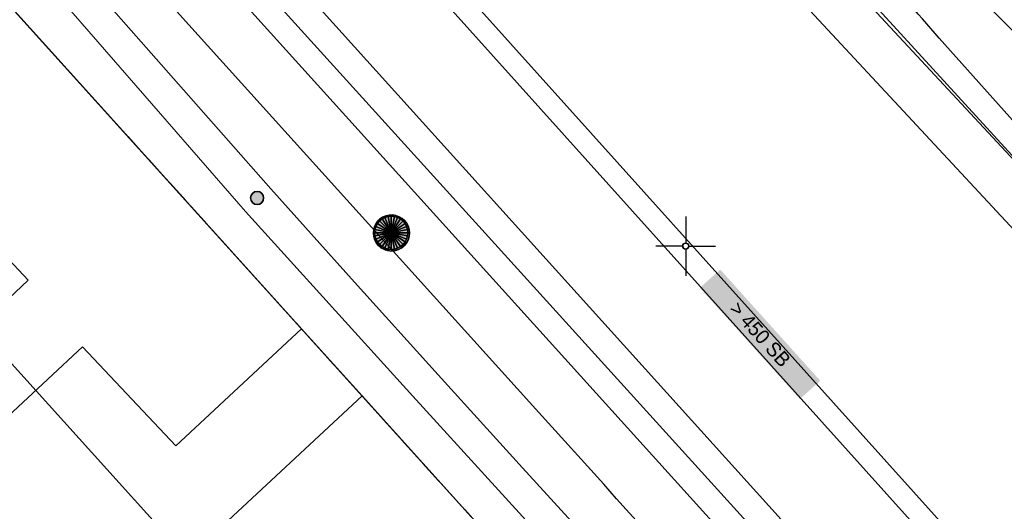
# Model space of a CAD drawing. Header units: metres. Extents: x 2695560 to 2696939, y 1260529 to 1262050.
# Tile 212 of 256: x 2695687 to 2695708, y 1261044 to 1261055. Entities that reach past the tile are written whole.
import ezdxf

# ---------------------------------------------------------------- set-up
doc = ezdxf.new("R2010")
doc.units = ezdxf.units.M
doc.linetypes.add('AUSGEZOGEN', pattern=[0])
doc.linetypes.add('STRICHLINIE_S4', pattern=[0.66, 0.5, -0.16])
for name, color, linetype in [('XR$1$AV_Koordinatennetzpunkte', 7, 'AUSGEZOGEN'), ('XR$1$AV_Linien (BB)', 7, 'AUSGEZOGEN'), ('XR$1$AV_Selbst. und dauerne Rechte', 7, 'AUSGEZOGEN'), ('XR$1$AW_LK_Schachtdeckel', 24, 'AUSGEZOGEN'), ('XR$1$EW_LK_Knoten', 1, 'AUSGEZOGEN'), ('XR$1$Liegenschaftsgrenzen', 7, 'AUSGEZOGEN'), ('XR$1$PFAW', 255, 'AUSGEZOGEN'), ('XR$1$RAEW', 8, 'AUSGEZOGEN'), ('XR$1$RP_Abstandslinie', 7, 'AUSGEZOGEN')]:
    doc.layers.add(name, color=color, linetype=linetype)
for name, color, linetype, lineweight in [('XR$2$ABW-Linie-M-ungenau-tot', 6, 'AUSGEZOGEN', 18), ('XR$2$ABW-LinieFlaeche-R-genau', 4, 'AUSGEZOGEN', 18), ('XR$2$ABW-Punkt', 6, 'AUSGEZOGEN', 18), ('XR$2$ELE-Flaeche-oberirdisch', 1, 'AUSGEZOGEN', 18), ('XR$2$ELE-LinieFlaeche-genau', 1, 'AUSGEZOGEN', 18), ('XR$2$GAS-Linie-genau', 12, 'AUSGEZOGEN', 18), ('XR$2$KOM-Linie-U-genau', 91, 'AUSGEZOGEN', 18), ('XR$2$KOM-LinieFlaeche-U-genau', 91, 'AUSGEZOGEN', 18), ('XR$2$WAS-Linie-genau', 5, 'AUSGEZOGEN', 18), ('XR$2$WEI-Text', 59, 'AUSGEZOGEN', 18)]:
    doc.layers.add(name, color=color, linetype=linetype, lineweight=lineweight)
doc.styles.add('TXT', font='txt')

# ---------------------------------------------------------------- blocks, each defined once
blk = doc.blocks.new('COMPLEXOBJECT_433')
at = {"layer": 'XR$1$AV_Linien (BB)', "color": 7, "linetype": 'AUSGEZOGEN', "transparency": 33554687}
blk.add_line((5705.328, 11054.368), (5713.321, 11045.41), dxfattribs=at)
blk.add_arc((5673.928, 11027.72), 41.183, 40.3197, 46.3092, dxfattribs=at)
blk = doc.blocks.new('COMPLEXOBJECT_441')
at = {"layer": 'XR$1$AV_Linien (BB)', "color": 7, "linetype": 'AUSGEZOGEN', "transparency": 33554687}
blk.add_lwpolyline([(5696.913, 11046.504), (5677.443, 11068.066), (5652.336, 11095.855), (5647.645, 11101.074), (5636.301, 11113.678)], dxfattribs=at)
blk.add_arc((5557.345, 10918.899), 189.109, 38.49139, 42.43621, dxfattribs=at)
blk = doc.blocks.new('COMPLEXOBJECT_628')
at = {"layer": 'XR$1$AV_Linien (BB)', "color": 7, "linetype": 'AUSGEZOGEN', "transparency": 33554687}
blk.add_line((5673.817, 11060.627), (5675.851, 11062.492), dxfattribs=at)
blk.add_lwpolyline([(5689.283, 11045.805), (5687.325, 11047.884), (5683.767, 11044.571), (5682.551, 11045.848), (5686.183, 11049.284), (5677.507, 11058.558), (5673.883, 11055.146)], dxfattribs=at)
for centre, radius, start, end in [((5678.63, 11059.609), 4.004, 97.6028, 133.9472), ((5676.547, 11057.919), 3.845, 135.2323, 226.1475)]:
    blk.add_arc(centre, radius, start, end, dxfattribs=at)
blk = doc.blocks.new('COMPLEXOBJECT_634')
at = {"layer": 'XR$1$AV_Linien (BB)', "color": 7, "linetype": 'AUSGEZOGEN', "transparency": 33554687}
blk.add_line((5693.198, 11046.851), (5695.69, 11044.09), dxfattribs=at)
blk = doc.blocks.new('COMPLEXOBJECT_1156')
at = {"layer": 'XR$1$AV_Selbst. und dauerne Rechte', "color": 255, "linetype": 'AUSGEZOGEN', "transparency": 33554687}
blk.add_lwpolyline([(5695.69, 11044.09), (5672.99, 11069.24), (5651.73, 11050.04), (5634.89, 11034.3)], dxfattribs=at)
blk = doc.blocks.new('COMPLEXOBJECT_1157')
at = {"layer": 'XR$1$AV_Selbst. und dauerne Rechte', "color": 7, "linetype": 'STRICHLINIE_S4', "transparency": 33554687}
blk.add_lwpolyline([(5695.69, 11044.09), (5672.99, 11069.24), (5651.73, 11050.04), (5634.89, 11034.3)], dxfattribs=at)
blk = doc.blocks.new('COMPLEXOBJECT_1390')
at = {"layer": 'XR$1$Liegenschaftsgrenzen', "color": 7, "linetype": 'AUSGEZOGEN', "transparency": 33554687}
blk.add_line((5672.99, 11069.24), (5695.69, 11044.09), dxfattribs=at)
blk = doc.blocks.new('BAV2041')
at = {"color": 7, "transparency": 33554687}
for p, q in [((0, 0.5), (0, 0.05)), ((-0.05, 0), (-0.5, 0)), ((0.05, 0), (0.5, 0)), ((0, -0.05), (0, -0.5))]:
    blk.add_line(p, q, dxfattribs=at)
blk.add_circle((0, 0), 0.05, dxfattribs=at)
for start, end in [(90, 270), (270, 90)]:
    blk.add_arc((0, 0), 0.05, start, end, dxfattribs=at)
blk = doc.blocks.new('BAW2088')
at = {"layer": 'XR$1$PFAW', "transparency": 33554687}
blk.add_hatch(color=253, dxfattribs=at).paths.add_polyline_path([(0.51, 0), (0.5, 0.101), (0.47, 0.197), (0.421, 0.286), (0.355, 0.362), (0.275, 0.424), (0.184, 0.469), (0.086, 0.494), (-0.015, 0.499), (-0.115, 0.484), (-0.21, 0.449), (-0.296, 0.395), (-0.369, 0.326), (-0.427, 0.243), (-0.467, 0.15), (-0.487, 0.051), (-0.487, -0.051), (-0.467, -0.15), (-0.427, -0.243), (-0.369, -0.326), (-0.296, -0.395), (-0.21, -0.449), (-0.115, -0.484), (-0.015, -0.499), (0.086, -0.494), (0.184, -0.469), (0.275, -0.424), (0.355, -0.362), (0.421, -0.286), (0.47, -0.197), (0.5, -0.101)])
at = {"transparency": 33554687}
for start, end in [(91.1948, 268.8052), (268.8052, 91.1948)]:
    blk.add_arc((0.01, 0), 0.5, start, end, dxfattribs=at)
at = {"layer": 'XR$1$PFAW', "transparency": 33554687}
blk.add_circle((0.01, 0), 0.5, dxfattribs=at)
blk = doc.blocks.new('BEW957')
at = {"layer": 'XR$1$RAEW', "transparency": 33554687}
blk.add_hatch(color=1, dxfattribs=at).paths.add_polyline_path([(-0.5, 0), (-0.497, -0.051), (-0.49, -0.101), (-0.477, -0.15), (-0.459, -0.197), (-0.437, -0.243), (-0.41, -0.286), (-0.379, -0.326), (-0.344, -0.362), (-0.306, -0.395), (-0.264, -0.424), (-0.22, -0.449), (-0.174, -0.469), (-0.125, -0.484), (-0.076, -0.494), (-0.025, -0.499), (0.025, -0.499), (0.076, -0.494), (0.125, -0.484), (0.174, -0.469), (0.22, -0.449), (0.264, -0.424), (0.306, -0.395), (0.344, -0.362), (0.379, -0.326), (0.41, -0.286), (0.437, -0.243), (0.459, -0.197), (0.477, -0.15), (0.49, -0.101), (0.497, -0.051), (0.5, 0), (0.497, 0.051), (0.49, 0.101), (0.477, 0.15), (0.459, 0.197), (0.437, 0.243), (0.41, 0.286), (0.379, 0.326), (0.344, 0.362), (0.306, 0.395), (0.264, 0.424), (0.22, 0.449), (0.174, 0.469), (0.125, 0.484), (0.076, 0.494), (0.025, 0.499), (-0.025, 0.499), (-0.076, 0.494), (-0.125, 0.484), (-0.174, 0.469), (-0.22, 0.449), (-0.264, 0.424), (-0.306, 0.395), (-0.344, 0.362), (-0.379, 0.326), (-0.41, 0.286), (-0.437, 0.243), (-0.459, 0.197), (-0.477, 0.15), (-0.49, 0.101), (-0.497, 0.051)])
at = {"color": 1, "transparency": 33554687}
for start, end in [(90, 180), (180, 270), (0, 90), (270, 0)]:
    blk.add_arc((0, 0), 0.5, start, end, dxfattribs=at)
at = {"layer": 'XR$1$RAEW', "color": 1, "transparency": 33554687}
blk.add_circle((0, 0), 0.5, dxfattribs=at)
blk = doc.blocks.new('ABW-EINLAUFSCHACHT_RUND')
at = {"layer": 'XR$2$ABW-Linie-M-ungenau-tot', "linetype": 'AUSGEZOGEN', "lineweight": 25, "transparency": 33554687}
for points in [[(-147, 29, 2500), (0, 0, 2500), (-150, 0, 2500)], [(-147, 29), (0, 0), (-150, 0)], [(-147, 29, 2500), (-147, 29), (-150, 0), (-150, 0, 2500)], [(-150, 0, 2500), (0, 0, 2500), (-147, -29, 2500)], [(-150, 0), (0, 0), (-147, -29)], [(-150, 0, 2500), (-150, 0), (-147, -29), (-147, -29, 2500)], [(-139, 57, 2500), (0, 0, 2500), (-147, 29, 2500)], [(-139, 57), (0, 0), (-147, 29)], [(-139, 57, 2500), (-139, 57), (-147, 29), (-147, 29, 2500)], [(-147, -29, 2500), (0, 0, 2500), (-139, -57, 2500)], [(-147, -29), (0, 0), (-139, -57)], [(-125, 83, 2500), (0, 0, 2500), (-139, 57, 2500)], [(-125, 83), (0, 0), (-139, 57)], [(-125, 83, 2500), (-125, 83), (-139, 57), (-139, 57, 2500)], [(-139, -57, 2500), (0, 0, 2500), (-125, -83, 2500)], [(-139, -57), (0, 0), (-125, -83)], [(-106, 106, 2500), (0, 0, 2500), (-125, 83, 2500)], [(-106, 106), (0, 0), (-125, 83)], [(-106, 106, 2500), (-106, 106), (-125, 83), (-125, 83, 2500)], [(-125, -83, 2500), (0, 0, 2500), (-106, -106, 2500)], [(-125, -83), (0, 0), (-106, -106)], [(-83, 125, 2500), (0, 0, 2500), (-106, 106, 2500)], [(-83, 125), (0, 0), (-106, 106)], [(-83, 125, 2500), (-83, 125), (-106, 106), (-106, 106, 2500)], [(-106, -106, 2500), (0, 0, 2500), (-83, -125, 2500)], [(-106, -106), (0, 0), (-83, -125)], [(-57, 139, 2500), (0, 0, 2500), (-83, 125, 2500)], [(-57, 139), (0, 0), (-83, 125)], [(-57, 139, 2500), (-57, 139), (-83, 125), (-83, 125, 2500)], [(-83, -125, 2500), (0, 0, 2500), (-57, -139, 2500)], [(-83, -125), (0, 0), (-57, -139)], [(-29, 147, 2500), (0, 0, 2500), (-57, 139, 2500)], [(-29, 147), (0, 0), (-57, 139)], [(-29, 147, 2500), (-29, 147), (-57, 139), (-57, 139, 2500)], [(-57, -139, 2500), (0, 0, 2500), (-29, -147, 2500)], [(-57, -139), (0, 0), (-29, -147)], [(0, 150, 2500), (0, 0, 2500), (-29, 147, 2500)], [(0, 150), (0, 0), (-29, 147)], [(0, 150, 2500), (0, 150), (-29, 147), (-29, 147, 2500)], [(-29, -147, 2500), (0, 0, 2500), (0, -150, 2500)], [(-29, -147), (0, 0), (0, -150)], [(29, 147, 2500), (0, 0, 2500), (0, 150, 2500)], [(29, 147), (0, 0), (0, 150)], [(29, 147, 2500), (29, 147), (0, 150), (0, 150, 2500)], [(57, 139, 2500), (0, 0, 2500), (29, 147, 2500)], [(57, 139), (0, 0), (29, 147)], [(83, 125, 2500), (0, 0, 2500), (57, 139, 2500)], [(83, 125), (0, 0), (57, 139)], [(106, 106, 2500), (0, 0, 2500), (83, 125, 2500)], [(106, 106), (0, 0), (83, 125)], [(125, 83, 2500), (0, 0, 2500), (106, 106, 2500)], [(125, 83), (0, 0), (106, 106)], [(139, 57, 2500), (0, 0, 2500), (125, 83, 2500)], [(139, 57), (0, 0), (125, 83)], [(147, 29, 2500), (0, 0, 2500), (139, 57, 2500)], [(147, 29), (0, 0), (139, 57)], [(150, 0, 2500), (0, 0, 2500), (147, 29, 2500)], [(150, 0), (0, 0), (147, 29)], [(0, -150, 2500), (0, 0, 2500), (29, -147, 2500)], [(29, -147, 2500), (0, 0, 2500), (57, -139, 2500)], [(57, -139, 2500), (0, 0, 2500), (83, -125, 2500)], [(83, -125, 2500), (0, 0, 2500), (106, -106, 2500)], [(106, -106, 2500), (0, 0, 2500), (125, -83, 2500)], [(125, -83, 2500), (0, 0, 2500), (139, -57, 2500)], [(139, -57, 2500), (0, 0, 2500), (147, -29, 2500)], [(147, -29, 2500), (0, 0, 2500), (150, 0, 2500)], [(0, -150), (0, 0), (29, -147)], [(29, -147), (0, 0), (57, -139)], [(57, -139), (0, 0), (83, -125)], [(83, -125), (0, 0), (106, -106)], [(106, -106), (0, 0), (125, -83)], [(125, -83), (0, 0), (139, -57)], [(139, -57), (0, 0), (147, -29)], [(147, -29), (0, 0), (150, 0)], [(57, 139, 2500), (57, 139), (29, 147), (29, 147, 2500)], [(83, 125, 2500), (83, 125), (57, 139), (57, 139, 2500)], [(106, 106, 2500), (106, 106), (83, 125), (83, 125, 2500)], [(125, 83, 2500), (125, 83), (106, 106), (106, 106, 2500)], [(139, 57, 2500), (139, 57), (125, 83), (125, 83, 2500)], [(147, 29, 2500), (147, 29), (139, 57), (139, 57, 2500)], [(150, 0, 2500), (150, 0), (147, 29), (147, 29, 2500)], [(147, -29, 2500), (147, -29), (150, 0), (150, 0, 2500)], [(-147, -29, 2500), (-147, -29), (-139, -57), (-139, -57, 2500)], [(-139, -57, 2500), (-139, -57), (-125, -83), (-125, -83, 2500)], [(-125, -83, 2500), (-125, -83), (-106, -106), (-106, -106, 2500)], [(-106, -106, 2500), (-106, -106), (-83, -125), (-83, -125, 2500)], [(-83, -125, 2500), (-83, -125), (-57, -139), (-57, -139, 2500)], [(-57, -139, 2500), (-57, -139), (-29, -147), (-29, -147, 2500)], [(-29, -147, 2500), (-29, -147), (0, -150), (0, -150, 2500)], [(0, -150, 2500), (0, -150), (29, -147), (29, -147, 2500)], [(29, -147, 2500), (29, -147), (57, -139), (57, -139, 2500)], [(57, -139, 2500), (57, -139), (83, -125), (83, -125, 2500)], [(83, -125, 2500), (83, -125), (106, -106), (106, -106, 2500)], [(106, -106, 2500), (106, -106), (125, -83), (125, -83, 2500)], [(125, -83, 2500), (125, -83), (139, -57), (139, -57, 2500)], [(139, -57, 2500), (139, -57), (147, -29), (147, -29, 2500)]]:
    blk.add_3dface(points, dxfattribs=at)
blk = doc.blocks.new('ABW-DECKEL')
at = {"layer": 'XR$2$ABW-Punkt', "linetype": 'AUSGEZOGEN', "lineweight": 25, "transparency": 33554687}
for points in [[(-247, 247, 2500), (0, 0, 2500), (-291, 194, 2500)], [(-247, 247), (0, 0), (-291, 194)], [(-247, 247, 2500), (-247, 247), (-291, 194), (-291, 194, 2500)], [(-194, 291, 2500), (0, 0, 2500), (-247, 247, 2500)], [(-194, 291), (0, 0), (-247, 247)], [(-194, 291, 2500), (-194, 291), (-247, 247), (-247, 247, 2500)], [(-134, 323, 2500), (0, 0, 2500), (-194, 291, 2500)], [(-134, 323), (0, 0), (-194, 291)], [(-134, 323, 2500), (-134, 323), (-194, 291), (-194, 291, 2500)], [(-68, 343, 2500), (0, 0, 2500), (-134, 323, 2500)], [(-68, 343), (0, 0), (-134, 323)], [(-68, 343, 2500), (-68, 343), (-134, 323), (-134, 323, 2500)], [(0, 350, 2500), (0, 0, 2500), (-68, 343, 2500)], [(0, 350), (0, 0), (-68, 343)], [(0, 350, 2500), (0, 350), (-68, 343), (-68, 343, 2500)], [(68, 343, 2500), (0, 0, 2500), (0, 350, 2500)], [(68, 343), (0, 0), (0, 350)], [(68, 343, 2500), (68, 343), (0, 350), (0, 350, 2500)], [(134, 323, 2500), (0, 0, 2500), (68, 343, 2500)], [(134, 323), (0, 0), (68, 343)], [(194, 291, 2500), (0, 0, 2500), (134, 323, 2500)], [(194, 291), (0, 0), (134, 323)], [(247, 247, 2500), (0, 0, 2500), (194, 291, 2500)], [(247, 247), (0, 0), (194, 291)], [(291, 194, 2500), (0, 0, 2500), (247, 247, 2500)], [(291, 194), (0, 0), (247, 247)], [(134, 323, 2500), (134, 323), (68, 343), (68, 343, 2500)], [(194, 291, 2500), (194, 291), (134, 323), (134, 323, 2500)], [(247, 247, 2500), (247, 247), (194, 291), (194, 291, 2500)], [(291, 194, 2500), (291, 194), (247, 247), (247, 247, 2500)], [(-343, 68, 2500), (0, 0, 2500), (-350, 0, 2500)], [(-343, 68), (0, 0), (-350, 0)], [(-343, 68, 2500), (-343, 68), (-350, 0), (-350, 0, 2500)], [(-350, 0, 2500), (0, 0, 2500), (-343, -68, 2500)], [(-350, 0), (0, 0), (-343, -68)], [(-323, 134, 2500), (0, 0, 2500), (-343, 68, 2500)], [(-323, 134), (0, 0), (-343, 68)], [(-323, 134, 2500), (-323, 134), (-343, 68), (-343, 68, 2500)], [(-343, -68, 2500), (0, 0, 2500), (-323, -134, 2500)], [(-343, -68), (0, 0), (-323, -134)], [(-291, 194, 2500), (0, 0, 2500), (-323, 134, 2500)], [(-291, 194), (0, 0), (-323, 134)], [(-291, 194, 2500), (-291, 194), (-323, 134), (-323, 134, 2500)], [(-323, -134, 2500), (0, 0, 2500), (-291, -194, 2500)], [(-323, -134), (0, 0), (-291, -194)], [(-291, -194, 2500), (0, 0, 2500), (-247, -247, 2500)], [(-291, -194), (0, 0), (-247, -247)], [(-247, -247, 2500), (0, 0, 2500), (-194, -291, 2500)], [(-247, -247), (0, 0), (-194, -291)], [(-194, -291, 2500), (0, 0, 2500), (-134, -323, 2500)], [(-194, -291), (0, 0), (-134, -323)], [(-134, -323, 2500), (0, 0, 2500), (-68, -343, 2500)], [(-134, -323), (0, 0), (-68, -343)], [(-68, -343, 2500), (0, 0, 2500), (0, -350, 2500)], [(-68, -343), (0, 0), (0, -350)], [(323, 134, 2500), (0, 0, 2500), (291, 194, 2500)], [(323, 134), (0, 0), (291, 194)], [(343, 68, 2500), (0, 0, 2500), (323, 134, 2500)], [(343, 68), (0, 0), (323, 134)], [(350, 0, 2500), (0, 0, 2500), (343, 68, 2500)], [(350, 0), (0, 0), (343, 68)], [(0, -350, 2500), (0, 0, 2500), (68, -343, 2500)], [(68, -343, 2500), (0, 0, 2500), (134, -323, 2500)], [(134, -323, 2500), (0, 0, 2500), (194, -291, 2500)], [(194, -291, 2500), (0, 0, 2500), (247, -247, 2500)], [(247, -247, 2500), (0, 0, 2500), (291, -194, 2500)], [(291, -194, 2500), (0, 0, 2500), (323, -134, 2500)], [(323, -134, 2500), (0, 0, 2500), (343, -68, 2500)], [(343, -68, 2500), (0, 0, 2500), (350, 0, 2500)], [(0, -350), (0, 0), (68, -343)], [(68, -343), (0, 0), (134, -323)], [(134, -323), (0, 0), (194, -291)], [(194, -291), (0, 0), (247, -247)], [(247, -247), (0, 0), (291, -194)], [(291, -194), (0, 0), (323, -134)], [(323, -134), (0, 0), (343, -68)], [(343, -68), (0, 0), (350, 0)], [(323, 134, 2500), (323, 134), (291, 194), (291, 194, 2500)], [(343, 68, 2500), (343, 68), (323, 134), (323, 134, 2500)], [(350, 0, 2500), (350, 0), (343, 68), (343, 68, 2500)], [(-350, 0, 2500), (-350, 0), (-343, -68), (-343, -68, 2500)], [(-343, -68, 2500), (-343, -68), (-323, -134), (-323, -134, 2500)], [(-323, -134, 2500), (-323, -134), (-291, -194), (-291, -194, 2500)], [(-291, -194, 2500), (-291, -194), (-247, -247), (-247, -247, 2500)], [(247, -247, 2500), (247, -247), (291, -194), (291, -194, 2500)], [(291, -194, 2500), (291, -194), (323, -134), (323, -134, 2500)], [(323, -134, 2500), (323, -134), (343, -68), (343, -68, 2500)], [(343, -68, 2500), (343, -68), (350, 0), (350, 0, 2500)], [(-247, -247, 2500), (-247, -247), (-194, -291), (-194, -291, 2500)], [(-194, -291, 2500), (-194, -291), (-134, -323), (-134, -323, 2500)], [(-134, -323, 2500), (-134, -323), (-68, -343), (-68, -343, 2500)], [(-68, -343, 2500), (-68, -343), (0, -350), (0, -350, 2500)], [(0, -350, 2500), (0, -350), (68, -343), (68, -343, 2500)], [(68, -343, 2500), (68, -343), (134, -323), (134, -323, 2500)], [(134, -323, 2500), (134, -323), (194, -291), (194, -291, 2500)], [(194, -291, 2500), (194, -291), (247, -247), (247, -247, 2500)]]:
    blk.add_3dface(points, dxfattribs=at)

msp = doc.modelspace()

# ---------------------------------------------------------------- hatches: boundary and pattern name
at = {"transparency": 33554687}
msp.add_hatch(color=7, dxfattribs=at).paths.add_polyline_path([(2695701.695, 1261049.317), (2695701.267, 1261048.932), (2695703.369, 1261046.595), (2695703.797, 1261046.98)])

# ---------------------------------------------------------------- linework, layer by layer
at = {"layer": 'XR$1$AV_Linien (BB)', "color": 7, "linetype": 'AUSGEZOGEN', "transparency": 33554687}
for p, q in [((2695679.07, 1261063.388), (2695692.894, 1261048.073)), ((2695690.253, 1261045.615), (2695692.894, 1261048.073)), ((2695692.894, 1261048.073), (2695694.168, 1261046.661)), ((2695694.168, 1261046.661), (2695688.049, 1261040.973))]:
    msp.add_line(p, q, dxfattribs=at)
at = {"layer": 'XR$1$RP_Abstandslinie', "color": 7, "linetype": 'AUSGEZOGEN', "transparency": 33554687}
msp.add_lwpolyline([(2695696.03, 1261007.49), (2695692.57, 1261011.1), (2695707.02, 1261024.93), (2695665.55, 1261070.9), (2695633.515, 1261106.396)], dxfattribs=at)
at = {"layer": 'XR$2$ABW-LinieFlaeche-R-genau', "linetype": 'AUSGEZOGEN', "transparency": 33554687}
msp.add_lwpolyline([(2695682.65, 1261070.352), (2695718.71, 1261030.233), (2695718.376, 1261029.933), (2695682.316, 1261070.052), (2695682.65, 1261070.352)], close=True, dxfattribs=at)
at = {"layer": 'XR$2$ELE-Flaeche-oberirdisch', "transparency": 33554687}
for points in [[(2695708.199, 1261032.385), (2695707.416, 1261033.389), (2695706.628, 1261034.39), (2695705.835, 1261035.386), (2695705.037, 1261036.378), (2695704.234, 1261037.366), (2695703.426, 1261038.35), (2695702.613, 1261039.33), (2695701.795, 1261040.306), (2695700.972, 1261041.277), (2695700.145, 1261042.245), (2695699.312, 1261043.208), (2695697.539, 1261045.152), (2695695.771, 1261047.101), (2695694.008, 1261049.055), (2695692.251, 1261051.014), (2695687.799, 1261056.068)], [(2695687.298, 1261055.621), (2695691.718, 1261050.538), (2695695.237, 1261046.654), (2695698.765, 1261042.78), (2695699.596, 1261041.822), (2695700.422, 1261040.86), (2695701.243, 1261039.894), (2695702.058, 1261038.923), (2695702.869, 1261037.948), (2695703.674, 1261036.969), (2695704.474, 1261035.986), (2695705.269, 1261034.998), (2695706.059, 1261034.006), (2695706.843, 1261033.01), (2695707.622, 1261032.01), (2695708.396, 1261031.006)]]:
    msp.add_lwpolyline(points, dxfattribs=at)
at = {"layer": 'XR$2$ELE-LinieFlaeche-genau', "linetype": 'AUSGEZOGEN', "transparency": 33554687}
msp.add_lwpolyline([(2695708.744, 1261053.425), (2695704.948, 1261057.267), (2695705.304, 1261057.619), (2695709.1, 1261053.777), (2695708.744, 1261053.425)], close=True, dxfattribs=at)
at = {"layer": 'XR$2$GAS-Linie-genau', "linetype": 'AUSGEZOGEN', "transparency": 33554687}
msp.add_line((2695656.785, 1261093.53), (2695701.588, 1261043.954), dxfattribs=at)
msp.add_lwpolyline([(2695640.107, 1261113.764), (2695649.948, 1261102.813), (2695657.941, 1261093.958), (2695721.107, 1261023.982)], dxfattribs=at)
at = {"layer": 'XR$2$KOM-Linie-U-genau', "linetype": 'AUSGEZOGEN', "transparency": 33554687}
msp.add_line((2695688.557, 1261072.794), (2695724.731, 1261033.225), dxfattribs=at)
at = {"layer": 'XR$2$KOM-LinieFlaeche-U-genau', "linetype": 'AUSGEZOGEN', "transparency": 33554687}
for points in [[(2695654.711, 1261110.05), (2695672.959, 1261089.793), (2695688.843, 1261072.207), (2695692.92, 1261067.695), (2695729.407, 1261028.465)], [(2695728.811, 1261027.637), (2695692.182, 1261067.019), (2695688.101, 1261071.537), (2695672.217, 1261089.123), (2695653.963, 1261109.386)]]:
    msp.add_lwpolyline(points, dxfattribs=at)
at = {"layer": 'XR$2$WAS-Linie-genau', "linetype": 'AUSGEZOGEN', "transparency": 33554687}
msp.add_line((2695676.085, 1261072.887), (2695702.319, 1261043.946), dxfattribs=at)

# ---------------------------------------------------------------- block references
at = {"layer": 'XR$1$AV_Koordinatennetzpunkte', "color": 7, "linetype": 'AUSGEZOGEN', "lineweight": -3, "transparency": 33554687, "xscale": 1.25, "yscale": 1.25}
msp.add_blockref('BAV2041', (2695700.97, 1261049.81), dxfattribs=at)
at = {"layer": 'XR$1$AV_Linien (BB)', "color": 7, "linetype": 'AUSGEZOGEN', "lineweight": -3, "transparency": 33554687}
for name in ['COMPLEXOBJECT_433', 'COMPLEXOBJECT_441', 'COMPLEXOBJECT_628', 'COMPLEXOBJECT_634']:
    msp.add_blockref(name, (2690000.97, 1249999.81), dxfattribs=at)
at = {"layer": 'XR$1$AV_Selbst. und dauerne Rechte', "color": 255, "linetype": 'AUSGEZOGEN', "lineweight": -3, "transparency": 33554687}
msp.add_blockref('COMPLEXOBJECT_1156', (2690000.97, 1249999.81), dxfattribs=at)
at = {"layer": 'XR$1$AV_Selbst. und dauerne Rechte', "color": 7, "linetype": 'STRICHLINIE_S4', "lineweight": -3, "transparency": 33554687}
msp.add_blockref('COMPLEXOBJECT_1157', (2690000.97, 1249999.81), dxfattribs=at)
at = {"layer": 'XR$1$AW_LK_Schachtdeckel', "color": 24, "linetype": 'AUSGEZOGEN', "lineweight": -3, "transparency": 33554687, "xscale": 0.7578193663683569, "yscale": 0.7578193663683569, "rotation": 310.61100492}
msp.add_blockref('BAW2088', (2695694.78, 1261050.091), dxfattribs=at)
at = {"layer": 'XR$1$EW_LK_Knoten', "color": 1, "linetype": 'AUSGEZOGEN', "lineweight": -3, "transparency": 33554687, "xscale": 0.2749999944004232, "yscale": 0.2749999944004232}
msp.add_blockref('BEW957', (2695691.963, 1261050.821), dxfattribs=at)
at = {"layer": 'XR$1$Liegenschaftsgrenzen', "color": 7, "linetype": 'AUSGEZOGEN', "lineweight": -3, "transparency": 33554687}
msp.add_blockref('COMPLEXOBJECT_1390', (2690000.97, 1249999.81), dxfattribs=at)
at = {"layer": 'XR$2$ABW-Punkt', "color": 6, "linetype": 'AUSGEZOGEN', "lineweight": 18, "transparency": 33554687, "xscale": 0.001, "yscale": 0.001, "zscale": 0.001, "rotation": 360}
for name in ['ABW-DECKEL', 'ABW-EINLAUFSCHACHT_RUND']:
    msp.add_blockref(name, (2695694.782, 1261050.091), dxfattribs=at)

# ---------------------------------------------------------------- texts
at = {"layer": 'XR$2$WEI-Text', "transparency": 33554687, "insert": (2695702.533, 1261047.956), "char_height": 0.3, "width": 2.34048, "attachment_point": 5, "rotation": 312, "style": 'TXT'}
msp.add_mtext('\\W1.00;>\\~450\\~SB', dxfattribs=at)

doc.saveas('drawing.dxf')
